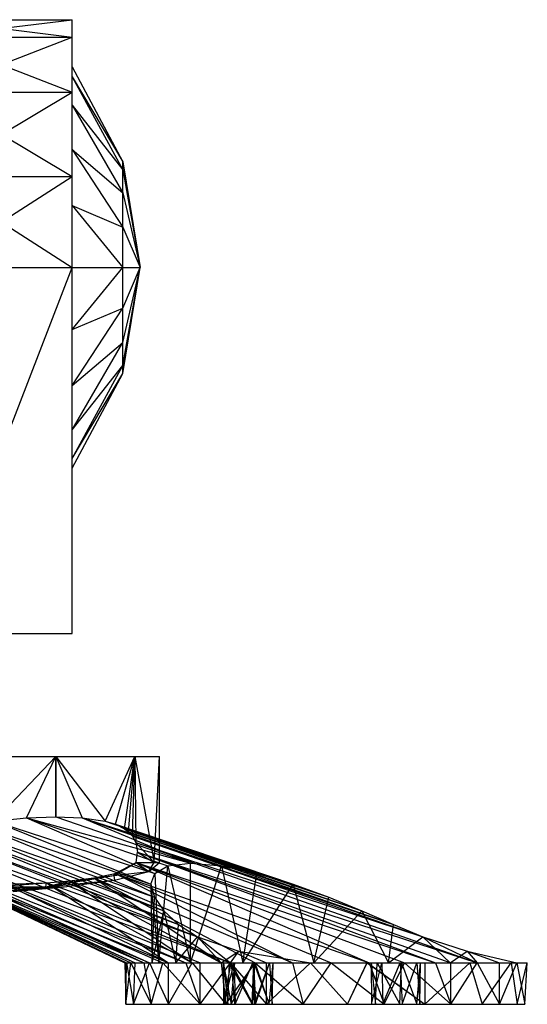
# Model space of a CAD drawing. Header units: inches. Extents: x -2.4 to 2.4, y -5.1 to 5.1.
# Tile 4 of 6: x 0.7 to 2.4, y -5.1 to -1.8. Entities that reach past the tile are written whole.
import ezdxf

# ---------------------------------------------------------------- set-up
doc = ezdxf.new("R2010")
doc.units = ezdxf.units.IN
doc.layers.get('0').update_dxf_attribs({"true_color": 0xc2ced6})

msp = doc.modelspace()

# ---------------------------------------------------------------- linework, layer by layer
at = {"color": 7, "true_color": 0xf7f7f9}
for p, q in [((0.4173, -1.8572), (0.8898, -1.7992)), ((0.4173, -1.7992), (0.8898, -1.8572)), ((0.4173, -1.7992), (0.8898, -1.7992)), ((0.8898, -1.9894), (0.8898, -1.7992)), ((0.8898, -1.9567), (0.8898, -1.7992)), ((0.8898, -1.8572), (0.8898, -1.7992)), ((0.4173, -2.0413), (0.8898, -1.8572)), ((0.4173, -1.8572), (0.8898, -2.0413)), ((0.4173, -1.8572), (0.8898, -1.8572)), ((0.8898, -2.0845), (0.8898, -1.8572)), ((0.8898, -2.0413), (0.8898, -1.8572)), ((0.8898, -1.9894), (0.8898, -1.8572)), ((0.8898, -1.9894), (0.8898, -1.9567)), ((0.8898, -1.9567), (1.058, -2.2727)), ((0.8898, -2.0845), (0.8898, -1.9894)), ((0.8898, -1.9894), (1.058, -2.2996)), ((0.8898, -1.9894), (1.058, -2.2727)), ((0.4173, -2.3216), (0.8898, -2.0413)), ((0.4173, -2.0413), (0.8898, -2.3216)), ((0.4173, -2.0413), (0.8898, -2.0413)), ((0.8898, -2.3216), (0.8898, -2.0413)), ((0.8898, -2.2326), (0.8898, -2.0413)), ((0.8898, -2.0845), (0.8898, -2.0413)), ((0.8898, -2.2326), (0.8898, -2.0845)), ((0.8898, -2.0845), (1.058, -2.3761)), ((0.8898, -2.0845), (1.058, -2.2996)), ((0.8898, -2.4191), (0.8898, -2.2326)), ((0.8898, -2.3216), (0.8898, -2.2326)), ((0.8898, -2.2326), (1.058, -2.4908)), ((0.8898, -2.2326), (1.058, -2.3761)), ((1.058, -2.2996), (1.058, -2.2727)), ((1.058, -2.2727), (1.1161, -2.6259)), ((0.4173, -2.6259), (0.8898, -2.3216)), ((0.4173, -2.3216), (0.8898, -2.6259)), ((0.4173, -2.3216), (0.8898, -2.3216)), ((0.8898, -2.6259), (0.8898, -2.3216)), ((0.8898, -2.4191), (0.8898, -2.3216)), ((1.058, -2.3761), (1.058, -2.2996)), ((1.058, -2.2996), (1.1161, -2.6259)), ((1.058, -2.4908), (1.058, -2.3761)), ((1.058, -2.3761), (1.1161, -2.6259)), ((0.8898, -2.6259), (0.8898, -2.4191)), ((0.8898, -2.4191), (1.058, -2.6259)), ((0.8898, -2.4191), (1.058, -2.4908)), ((1.058, -2.6259), (1.058, -2.4908)), ((1.058, -2.4908), (1.1161, -2.6259)), ((0.4173, -3.8464), (0.8898, -2.6259)), ((0.4173, -2.6259), (0.8898, -2.6259)), ((0.8898, -3.8464), (0.8898, -2.6259)), ((0.8898, -3.0193), (0.8898, -2.6259)), ((0.8898, -2.8328), (0.8898, -2.6259)), ((0.8898, -2.8328), (1.058, -2.6259)), ((0.8898, -2.6259), (0.8898, -2.6259)), ((0.8898, -2.6259), (1.058, -2.6259)), ((1.058, -2.9792), (1.1161, -2.6259)), ((1.058, -2.9523), (1.1161, -2.6259)), ((1.058, -2.8758), (1.1161, -2.6259)), ((1.058, -2.7611), (1.058, -2.6259)), ((1.058, -2.7611), (1.1161, -2.6259)), ((1.058, -2.6259), (1.1161, -2.6259)), ((0.8898, -3.0193), (1.058, -2.7611)), ((0.8898, -2.8328), (1.058, -2.7611)), ((1.058, -2.8758), (1.058, -2.7611)), ((0.8898, -3.0193), (0.8898, -2.8328)), ((0.8898, -3.1674), (1.058, -2.8758)), ((0.8898, -3.0193), (1.058, -2.8758)), ((1.058, -2.9523), (1.058, -2.8758)), ((0.8898, -3.2625), (1.058, -2.9523)), ((0.8898, -3.1674), (1.058, -2.9523)), ((1.058, -2.9792), (1.058, -2.9523)), ((0.8898, -3.2952), (1.058, -2.9792)), ((0.8898, -3.2625), (1.058, -2.9792)), ((0.8898, -3.8464), (0.8898, -3.0193)), ((0.8898, -3.1674), (0.8898, -3.0193)), ((0.8898, -3.8464), (0.8898, -3.1674)), ((0.8898, -3.2625), (0.8898, -3.1674)), ((0.8898, -3.8464), (0.8898, -3.2625)), ((0.8898, -3.2952), (0.8898, -3.2625)), ((0.8898, -3.8464), (0.8898, -3.2952)), ((0.4173, -3.8464), (0.8898, -3.8464)), ((0.6299, -3.8464), (0.8898, -3.8464)), ((0.8898, -3.8464), (0.8898, -3.8464)), ((0.2984, -4.2559), (0.8352, -4.2559)), ((0.3869, -4.2559), (0.8352, -4.2559)), ((0.4348, -4.2559), (0.8352, -4.2559)), ((0.4348, -4.2559), (0.8352, -4.2559)), ((0.4905, -4.2558), (0.8352, -4.2559)), ((0.4905, -4.2558), (1.0982, -4.2559)), ((0.5482, -4.2559), (0.8352, -4.2559)), ((0.5482, -4.2559), (1.0982, -4.2559)), ((0.5774, -4.2559), (1.0982, -4.2559)), ((0.6106, -4.2559), (1.0982, -4.2559)), ((0.6106, -4.2559), (1.1811, -4.2559)), ((0.6196, -4.2559), (1.0982, -4.2559)), ((0.6196, -4.2559), (1.1811, -4.2559)), ((0.6294, -4.4723), (0.8352, -4.2559)), ((0.6294, -4.4723), (0.8352, -4.2559)), ((0.7367, -4.4608), (0.8352, -4.2559)), ((0.7367, -4.4608), (0.8352, -4.2559)), ((0.8352, -4.2559), (0.8352, -4.4574)), ((0.8352, -4.2559), (0.9232, -4.4608)), ((0.8352, -4.2559), (0.9994, -4.4723)), ((0.8352, -4.2559), (1.0982, -4.2559)), ((0.8352, -4.4574), (0.8352, -4.2559)), ((0.8352, -4.2559), (0.9232, -4.4608)), ((0.8352, -4.2559), (0.9994, -4.4723)), ((0.8352, -4.2559), (1.0982, -4.2559)), ((0.9994, -4.4723), (1.0982, -4.2559)), ((0.9994, -4.4723), (1.0982, -4.2559)), ((1.0334, -4.4824), (1.0982, -4.2559)), ((1.0334, -4.4824), (1.0982, -4.2559)), ((1.0637, -4.4974), (1.0982, -4.2559)), ((1.0637, -4.4974), (1.0982, -4.2559)), ((1.0777, -4.508), (1.0982, -4.2559)), ((1.0777, -4.508), (1.0982, -4.2559)), ((1.0904, -4.522), (1.0982, -4.2559)), ((1.0904, -4.522), (1.0982, -4.2559)), ((1.0982, -4.2559), (1.1014, -4.5428)), ((1.0982, -4.2559), (1.1624, -4.6102)), ((1.0982, -4.2559), (1.1811, -4.2559)), ((1.0982, -4.2559), (1.1014, -4.5428)), ((1.0982, -4.2559), (1.1624, -4.6102)), ((1.0982, -4.2559), (1.1811, -4.2559)), ((1.1624, -4.6102), (1.1811, -4.2559)), ((1.1624, -4.6102), (1.1811, -4.2559)), ((1.1811, -4.6102), (1.1811, -4.2559)), ((0.6294, -4.4723), (0.7367, -4.4608)), ((0.6294, -4.4723), (0.7367, -4.4608)), ((0.7367, -4.4608), (0.8352, -4.4574)), ((0.7367, -4.4608), (0.8352, -4.4574)), ((0.7367, -4.4608), (1.165, -4.646)), ((0.7367, -4.4608), (1.2084, -4.6207)), ((0.7367, -4.4608), (1.2842, -4.6115)), ((0.7367, -4.4608), (1.165, -4.646)), ((0.7367, -4.4608), (1.2084, -4.6207)), ((0.7367, -4.4608), (1.2842, -4.6115)), ((0.8352, -4.4574), (0.9232, -4.4608)), ((0.8352, -4.4574), (0.9232, -4.4608)), ((0.8352, -4.4574), (1.2842, -4.6115)), ((0.9232, -4.4608), (0.9994, -4.4723)), ((0.9232, -4.4608), (1.2842, -4.6115)), ((0.9232, -4.4608), (1.3869, -4.6207)), ((0.9232, -4.4608), (1.5046, -4.646)), ((0.9232, -4.4608), (0.9994, -4.4723)), ((0.9232, -4.4608), (1.2842, -4.6115)), ((0.9232, -4.4608), (1.3869, -4.6207)), ((0.9232, -4.4608), (1.5046, -4.646)), ((0.5133, -4.4974), (1.1638, -4.7259)), ((0.5133, -4.4974), (1.1953, -4.7715)), ((0.5133, -4.4974), (1.1638, -4.7259)), ((0.5133, -4.4974), (1.1953, -4.7715)), ((0.5719, -4.4825), (1.1519, -4.6825)), ((0.5719, -4.4825), (1.1638, -4.7259)), ((0.5719, -4.4825), (1.1519, -4.6825)), ((0.5719, -4.4825), (1.1638, -4.7259)), ((0.6294, -4.4723), (1.1519, -4.6825)), ((0.6294, -4.4723), (1.165, -4.646)), ((0.6294, -4.4723), (1.1519, -4.6825)), ((0.6294, -4.4723), (1.165, -4.646)), ((0.9994, -4.4723), (1.0334, -4.4824)), ((0.9994, -4.4723), (1.5046, -4.646)), ((0.9994, -4.4723), (1.6257, -4.6825)), ((0.9994, -4.4723), (1.0334, -4.4824)), ((0.9994, -4.4723), (1.5046, -4.646)), ((0.9994, -4.4723), (1.6257, -4.6825)), ((1.0334, -4.4824), (1.0637, -4.4974)), ((1.0334, -4.4824), (1.6257, -4.6825)), ((1.0334, -4.4824), (1.7446, -4.7259)), ((1.0334, -4.4824), (1.0637, -4.4974)), ((1.0334, -4.4824), (1.6257, -4.6825)), ((1.0334, -4.4824), (1.7446, -4.7259)), ((1.0637, -4.4974), (1.0777, -4.508)), ((1.0637, -4.4974), (1.7446, -4.7259)), ((1.0637, -4.4974), (1.8555, -4.7715)), ((1.0637, -4.4974), (1.0777, -4.508)), ((1.0637, -4.4974), (1.7446, -4.7259)), ((1.0637, -4.4974), (1.8555, -4.7715)), ((0.4538, -4.522), (1.2437, -4.8168)), ((0.4538, -4.522), (1.3074, -4.8577)), ((0.4538, -4.522), (1.2437, -4.8168)), ((0.4538, -4.522), (1.3074, -4.8577)), ((0.4832, -4.508), (1.1953, -4.7715)), ((0.4832, -4.508), (1.2437, -4.8168)), ((0.4832, -4.508), (1.1953, -4.7715)), ((0.4832, -4.508), (1.2437, -4.8168)), ((1.0777, -4.508), (1.0904, -4.522)), ((1.0777, -4.508), (1.8555, -4.7715)), ((1.0777, -4.508), (1.9603, -4.8168)), ((1.0777, -4.508), (1.0904, -4.522)), ((1.0777, -4.508), (1.8555, -4.7715)), ((1.0777, -4.508), (1.9603, -4.8168)), ((1.0904, -4.522), (1.1014, -4.5428)), ((1.0904, -4.522), (1.9603, -4.8168)), ((1.0904, -4.522), (2.0584, -4.8577)), ((1.0904, -4.522), (1.1014, -4.5428)), ((1.0904, -4.522), (1.9603, -4.8168)), ((1.0904, -4.522), (2.0584, -4.8577)), ((0.4266, -4.5428), (1.3074, -4.8577)), ((0.4266, -4.5428), (1.4176, -4.9448)), ((0.4266, -4.5428), (1.3074, -4.8577)), ((0.4266, -4.5428), (1.4176, -4.9448)), ((1.1014, -4.5428), (1.107, -4.5751)), ((1.1014, -4.5428), (1.1624, -4.6102)), ((1.1014, -4.5428), (2.0584, -4.8577)), ((1.1014, -4.5428), (2.2392, -4.9448)), ((1.1014, -4.5428), (1.107, -4.5751)), ((1.1014, -4.5428), (1.1624, -4.6102)), ((1.1014, -4.5428), (2.0584, -4.8577)), ((1.1014, -4.5428), (2.2392, -4.9448)), ((0.4118, -4.5751), (1.2686, -4.9448)), ((0.4118, -4.5751), (1.3156, -4.9448)), ((0.4118, -4.5751), (1.4176, -4.9448)), ((0.4118, -4.5751), (1.2686, -4.9448)), ((0.4118, -4.5751), (1.3156, -4.9448)), ((0.4118, -4.5751), (1.4176, -4.9448)), ((1.1028, -4.6101), (1.107, -4.5751)), ((1.1028, -4.6101), (1.107, -4.5751)), ((1.107, -4.5751), (1.1624, -4.6102)), ((1.107, -4.5751), (2.1005, -4.9448)), ((1.107, -4.5751), (2.1511, -4.9448)), ((1.107, -4.5751), (2.2392, -4.9448)), ((1.107, -4.5751), (1.1624, -4.6102)), ((1.107, -4.5751), (2.1005, -4.9448)), ((1.107, -4.5751), (2.1511, -4.9448)), ((1.107, -4.5751), (2.2392, -4.9448)), ((0.4228, -4.6101), (1.1285, -4.9448)), ((0.4228, -4.6101), (1.1914, -4.9448)), ((0.4228, -4.6101), (1.2686, -4.9448)), ((0.4229, -4.6101), (1.1285, -4.9448)), ((0.4229, -4.6101), (1.1914, -4.9448)), ((0.4229, -4.6101), (1.2686, -4.9448)), ((1.0284, -4.6529), (1.1028, -4.6101)), ((1.0284, -4.6529), (1.1028, -4.6101)), ((1.033, -4.6461), (1.1028, -4.6101)), ((1.033, -4.6461), (1.1028, -4.6101)), ((1.1028, -4.6101), (1.1455, -4.6402)), ((1.1028, -4.6101), (1.1624, -4.6102)), ((1.1028, -4.6101), (1.8791, -4.9448)), ((1.1028, -4.6101), (1.9967, -4.9448)), ((1.1028, -4.6101), (2.1005, -4.9448)), ((1.1028, -4.6101), (1.1455, -4.6402)), ((1.1028, -4.6101), (1.1624, -4.6102)), ((1.1028, -4.6101), (1.8791, -4.9448)), ((1.1028, -4.6101), (1.9967, -4.9448)), ((1.1028, -4.6101), (2.1005, -4.9448)), ((1.1455, -4.6402), (1.1624, -4.6102)), ((1.1455, -4.6402), (1.1624, -4.6102)), ((1.1455, -4.6402), (1.1811, -4.6102)), ((1.1624, -4.6102), (1.1811, -4.6102)), ((1.1624, -4.6102), (1.1811, -4.6102)), ((1.165, -4.646), (1.2084, -4.6207)), ((1.1778, -4.9448), (1.2084, -4.6207)), ((1.2084, -4.6207), (1.2842, -4.6115)), ((1.2084, -4.6207), (1.2842, -4.9448)), ((1.2842, -4.9448), (1.2842, -4.6115)), ((1.2842, -4.6115), (1.3869, -4.6207)), ((1.2842, -4.9448), (1.3869, -4.6207)), ((1.3869, -4.6207), (1.4585, -4.9448)), ((1.3869, -4.6207), (1.5046, -4.646)), ((0.444, -4.6461), (1.0655, -4.9448)), ((0.444, -4.6461), (1.0853, -4.9448)), ((0.444, -4.6461), (1.1285, -4.9448)), ((0.4441, -4.6461), (1.0655, -4.9448)), ((0.4441, -4.6461), (1.0853, -4.9448)), ((0.4441, -4.6461), (1.1285, -4.9448)), ((0.4703, -4.6614), (1.0655, -4.9448)), ((0.4703, -4.6614), (1.0706, -4.9448)), ((0.4703, -4.6614), (1.0991, -4.9448)), ((0.4703, -4.6614), (1.0655, -4.9448)), ((0.4703, -4.6614), (1.0706, -4.9448)), ((0.4703, -4.6614), (1.0991, -4.9448)), ((0.8019, -4.6915), (1.0284, -4.6529)), ((0.8019, -4.6915), (1.0284, -4.6529)), ((0.8019, -4.6915), (0.9613, -4.6614)), ((0.8019, -4.6915), (0.9613, -4.6614)), ((0.8805, -4.6715), (0.9613, -4.6614)), ((0.8805, -4.6715), (0.9613, -4.6614)), ((0.9613, -4.6614), (1.033, -4.6461)), ((0.9613, -4.6614), (1.033, -4.6461)), ((0.9613, -4.6614), (1.0284, -4.6529)), ((0.9613, -4.6614), (1.0284, -4.6529)), ((0.9613, -4.6614), (1.3866, -4.9448)), ((0.9613, -4.6614), (1.4996, -4.9448)), ((0.9613, -4.6614), (1.6237, -4.9448)), ((0.9613, -4.6614), (1.3866, -4.9448)), ((0.9613, -4.6614), (1.4996, -4.9448)), ((0.9613, -4.6614), (1.6237, -4.9448)), ((1.0284, -4.6529), (1.1455, -4.6402)), ((1.0284, -4.6529), (1.1455, -4.6402)), ((1.0284, -4.6529), (1.033, -4.6461)), ((1.0284, -4.6529), (1.033, -4.6461)), ((1.0284, -4.6529), (1.0304, -4.6691)), ((1.0284, -4.6529), (1.0304, -4.6691)), ((1.0304, -4.6691), (1.1455, -4.6402)), ((1.033, -4.6461), (1.6237, -4.9448)), ((1.033, -4.6461), (1.7526, -4.9448)), ((1.033, -4.6461), (1.8791, -4.9448)), ((1.033, -4.6461), (1.6237, -4.9448)), ((1.033, -4.6461), (1.7526, -4.9448)), ((1.033, -4.6461), (1.8791, -4.9448)), ((1.1519, -4.6825), (1.165, -4.646)), ((1.165, -4.646), (1.1778, -4.9448)), ((1.4585, -4.9448), (1.5046, -4.646)), ((1.5046, -4.646), (1.6257, -4.6825)), ((0.4897, -4.706), (0.8019, -4.6915)), ((0.5072, -4.6715), (1.0991, -4.9448)), ((0.5072, -4.6715), (1.1476, -4.9448)), ((0.5072, -4.6715), (1.0991, -4.9448)), ((0.5072, -4.6715), (1.1476, -4.9448)), ((0.5532, -4.6776), (1.1476, -4.9448)), ((0.5532, -4.6776), (1.211, -4.9448)), ((0.5532, -4.6776), (1.1476, -4.9448)), ((0.5532, -4.6776), (1.211, -4.9448)), ((0.6099, -4.6915), (0.8043, -4.6776)), ((0.6099, -4.6915), (0.8043, -4.6776)), ((0.6099, -4.6915), (0.8019, -4.6915)), ((0.6099, -4.6915), (0.8019, -4.6915)), ((0.6439, -4.706), (0.8019, -4.6915)), ((0.6439, -4.706), (0.8625, -4.6915)), ((0.6439, -4.706), (0.8019, -4.6915)), ((0.6671, -4.6821), (0.8043, -4.6776)), ((0.6671, -4.6821), (0.8043, -4.6776)), ((0.6671, -4.6821), (1.211, -4.9448)), ((0.6671, -4.6821), (1.211, -4.9448)), ((0.6925, -4.706), (0.8019, -4.6915)), ((0.6925, -4.706), (0.8625, -4.6915)), ((0.8019, -4.6915), (1.0304, -4.6691)), ((0.8019, -4.6915), (1.0304, -4.6691)), ((0.8019, -4.6915), (0.8805, -4.6715)), ((0.8019, -4.6915), (0.8805, -4.6715)), ((0.8019, -4.6915), (0.8043, -4.6776)), ((0.8019, -4.6915), (0.8043, -4.6776)), ((0.8019, -4.6915), (0.8625, -4.6915)), ((0.8019, -4.6915), (0.8625, -4.6915)), ((0.8043, -4.6776), (0.8805, -4.6715)), ((0.8043, -4.6776), (0.8805, -4.6715)), ((0.8043, -4.6776), (1.211, -4.9448)), ((0.8043, -4.6776), (1.2896, -4.9448)), ((0.8043, -4.6776), (1.211, -4.9448)), ((0.8043, -4.6776), (1.2896, -4.9448)), ((0.8625, -4.6915), (1.0304, -4.6691)), ((0.8805, -4.6715), (1.2896, -4.9448)), ((0.8805, -4.6715), (1.3866, -4.9448)), ((0.8805, -4.6715), (1.2896, -4.9448)), ((0.8805, -4.6715), (1.3866, -4.9448)), ((1.1519, -4.6825), (1.1561, -4.9448)), ((1.1519, -4.6825), (1.1638, -4.7259)), ((1.1519, -4.6825), (1.1778, -4.9448)), ((1.4585, -4.9448), (1.6257, -4.6825)), ((1.6257, -4.6825), (1.6954, -4.9448)), ((1.6257, -4.6825), (1.7446, -4.7259)), ((1.1561, -4.9448), (1.1638, -4.7259)), ((1.1638, -4.7259), (1.1953, -4.7715)), ((1.6954, -4.9448), (1.7446, -4.7259)), ((1.7446, -4.7259), (1.8555, -4.7715)), ((1.1561, -4.9448), (1.1953, -4.7715)), ((1.1953, -4.7715), (1.235, -4.9448)), ((1.1953, -4.7715), (1.2437, -4.8168)), ((1.6954, -4.9448), (1.8555, -4.7715)), ((1.8555, -4.7715), (1.9442, -4.9448)), ((1.8555, -4.7715), (1.9603, -4.8168)), ((1.235, -4.9448), (1.2437, -4.8168)), ((1.2437, -4.8168), (1.3074, -4.8577)), ((1.9442, -4.9448), (1.9603, -4.8168)), ((1.9603, -4.8168), (2.0584, -4.8577)), ((1.235, -4.9448), (1.3074, -4.8577)), ((1.3074, -4.8577), (1.3861, -4.9448)), ((1.3074, -4.8577), (1.4176, -4.9448)), ((1.3074, -4.8577), (1.4452, -4.9052)), ((1.3074, -4.8577), (1.4452, -4.9052)), ((1.9442, -4.9448), (2.0584, -4.8577)), ((2.0584, -4.8577), (2.1489, -4.9448)), ((2.0584, -4.8577), (2.2064, -4.9053)), ((2.0584, -4.8577), (2.2064, -4.9053)), ((2.0584, -4.8577), (2.2392, -4.9448)), ((1.3861, -4.9448), (1.4452, -4.9052)), ((1.3861, -4.9448), (1.4452, -4.9052)), ((1.4176, -4.9448), (1.4452, -4.9052)), ((1.4176, -4.9448), (1.4452, -4.9052)), ((1.4452, -4.9052), (1.5372, -4.9448)), ((1.4452, -4.9052), (1.6838, -4.9444)), ((1.4452, -4.9052), (1.5372, -4.9448)), ((1.4452, -4.9052), (1.6837, -4.9444)), ((2.1489, -4.9448), (2.2064, -4.9053)), ((2.1489, -4.9448), (2.2064, -4.9053)), ((2.2064, -4.9053), (2.2392, -4.9448)), ((2.2064, -4.9053), (2.3141, -4.9448)), ((2.2064, -4.9053), (2.372, -4.9445)), ((2.2064, -4.9053), (2.2392, -4.9448)), ((2.2064, -4.9053), (2.3141, -4.9448)), ((2.2064, -4.9053), (2.372, -4.9443)), ((1.0655, -4.9448), (1.0686, -5.0826)), ((1.0655, -4.9448), (1.0706, -4.9448)), ((1.0655, -4.9448), (1.0853, -4.9448)), ((1.0686, -5.0826), (1.0706, -4.9448)), ((1.0686, -5.0826), (1.0853, -4.9448)), ((1.0706, -4.9448), (1.0939, -5.0826)), ((1.0706, -4.9448), (1.0991, -4.9448)), ((1.0853, -4.9448), (1.1285, -4.9448)), ((1.0853, -4.9448), (1.1526, -5.0826)), ((1.0939, -5.0826), (1.0991, -4.9448)), ((1.0939, -5.0826), (1.1476, -4.9448)), ((1.0991, -4.9448), (1.1476, -4.9448)), ((1.1285, -4.9448), (1.1526, -5.0826)), ((1.1285, -4.9448), (1.1914, -4.9448)), ((1.1476, -4.9448), (1.211, -5.0826)), ((1.1476, -4.9448), (1.211, -4.9448)), ((1.1526, -5.0826), (1.1914, -4.9448)), ((1.1561, -4.9448), (1.1778, -4.9448)), ((1.1561, -4.9448), (1.235, -4.9448)), ((1.1561, -4.9448), (1.3935, -4.9449)), ((1.1561, -4.9448), (1.4292, -4.9449)), ((1.1561, -4.9448), (1.4313, -4.9448)), ((1.1778, -4.9448), (1.2842, -4.9448)), ((1.1778, -4.9448), (1.3932, -4.9448)), ((1.1778, -4.9448), (1.3935, -4.9449)), ((1.1778, -4.9448), (1.4136, -4.945)), ((1.1778, -4.9448), (1.4189, -4.9448)), ((1.1778, -4.9448), (1.4313, -4.9448)), ((1.1914, -4.9448), (1.2686, -4.9448)), ((1.1914, -4.9448), (1.3156, -5.0826)), ((1.211, -5.0826), (1.211, -4.9448)), ((1.211, -5.0826), (1.2896, -4.9448)), ((1.211, -4.9448), (1.2896, -4.9448)), ((1.235, -4.9448), (1.6837, -4.9444)), ((1.235, -4.9448), (1.3861, -4.9448)), ((1.235, -4.9448), (1.4292, -4.9449)), ((1.235, -4.9448), (1.4313, -4.9448)), ((1.235, -4.9448), (1.4912, -4.9448)), ((1.235, -4.9448), (1.4935, -4.9449)), ((1.235, -4.9448), (1.5467, -4.9448)), ((1.235, -4.9448), (1.8857, -4.9449)), ((1.235, -4.9448), (1.9057, -4.9449)), ((1.2686, -4.9448), (1.3156, -5.0826)), ((1.2686, -4.9448), (1.3156, -4.9448)), ((1.2842, -4.9448), (1.4136, -4.945)), ((1.2842, -4.9448), (1.4189, -4.9448)), ((1.2842, -4.9448), (1.4585, -4.9448)), ((1.2896, -4.9448), (1.3866, -4.9448)), ((1.2896, -4.9448), (1.4014, -5.0826)), ((1.3156, -5.0826), (1.3156, -4.9448)), ((1.3156, -5.0826), (1.4176, -4.9448)), ((1.3156, -4.9448), (1.4176, -4.9448)), ((1.3861, -4.9448), (1.6837, -4.9444)), ((1.3861, -4.9448), (1.6838, -4.9444)), ((1.3861, -4.9448), (1.4912, -4.9448)), ((1.3861, -4.9448), (1.8857, -4.9449)), ((1.3861, -4.9448), (1.9057, -4.9449)), ((1.3866, -4.9448), (1.4014, -5.0826)), ((1.3866, -4.9448), (1.4996, -4.9448)), ((1.3932, -4.9448), (1.3939, -5.0827)), ((1.3932, -4.9448), (1.4189, -4.9448)), ((1.3932, -4.9448), (1.4194, -5.0827)), ((1.3932, -4.9448), (1.4313, -4.9448)), ((1.3935, -4.9449), (1.3954, -5.0826)), ((1.3935, -4.9449), (1.4079, -5.0826)), ((1.3935, -4.9449), (1.4136, -4.945)), ((1.3935, -4.9449), (1.4292, -4.9449)), ((1.3939, -5.0827), (1.4189, -4.9448)), ((1.3954, -5.0826), (1.4292, -4.9449)), ((1.4014, -5.0826), (1.4996, -4.9448)), ((1.4079, -5.0826), (1.4136, -4.945)), ((1.4136, -4.945), (1.4585, -4.9448)), ((1.4136, -4.945), (1.4955, -4.9449)), ((1.4136, -4.945), (1.4898, -5.0826)), ((1.4176, -4.9448), (1.5372, -5.0826)), ((1.4176, -4.9448), (1.5372, -4.9448)), ((1.4189, -4.9448), (1.4308, -5.0826)), ((1.4189, -4.9448), (1.4585, -4.9448)), ((1.4189, -4.9448), (1.4919, -5.0826)), ((1.4189, -4.9448), (1.4987, -4.9448)), ((1.4194, -5.0827), (1.4313, -4.9448)), ((1.4194, -5.0827), (1.4935, -4.9449)), ((1.4292, -4.9449), (1.4912, -4.9448)), ((1.4292, -4.9449), (1.433, -5.0826)), ((1.4313, -4.9448), (1.4935, -4.9449)), ((1.433, -5.0826), (1.4912, -4.9448)), ((1.4585, -4.9448), (1.4955, -4.9449)), ((1.4585, -4.9448), (1.4987, -4.9448)), ((1.4585, -4.9448), (1.559, -4.9448)), ((1.4585, -4.9448), (1.6954, -4.9448)), ((1.4898, -5.0826), (1.4955, -4.9449)), ((1.4912, -4.9448), (1.4969, -5.0826)), ((1.4912, -4.9448), (1.5467, -4.9448)), ((1.4912, -4.9448), (1.9057, -4.9449)), ((1.4919, -5.0826), (1.4987, -4.9448)), ((1.4935, -4.9449), (1.5467, -4.9448)), ((1.4935, -4.9449), (1.5003, -5.0826)), ((1.4955, -4.9449), (1.559, -4.9448)), ((1.4955, -4.9449), (1.6954, -4.9448)), ((1.4955, -4.9449), (1.5457, -5.0826)), ((1.4969, -5.0826), (1.5467, -4.9448)), ((1.4987, -4.9448), (1.5457, -5.0826)), ((1.4987, -4.9448), (1.559, -4.9448)), ((1.4996, -4.9448), (1.6237, -4.9448)), ((1.4996, -4.9448), (1.6594, -5.0826)), ((1.5003, -5.0826), (1.5467, -4.9448)), ((1.5372, -5.0826), (1.6837, -4.9444)), ((1.5372, -5.0826), (1.6838, -4.9444)), ((1.5372, -4.9448), (1.6837, -4.9444)), ((1.5372, -4.9448), (1.6838, -4.9444)), ((1.5372, -5.0826), (1.5372, -4.9448)), ((1.5457, -5.0826), (1.559, -4.9448)), ((1.5457, -5.0826), (1.559, -4.9448)), ((1.5467, -4.9448), (1.5564, -5.0827)), ((1.5467, -4.9448), (1.559, -4.9448)), ((1.5467, -4.9448), (1.9057, -4.9449)), ((1.5467, -4.9448), (1.9442, -4.9448)), ((1.5467, -4.9448), (1.5563, -5.0827)), ((1.5467, -4.9448), (1.559, -4.9448)), ((1.5467, -4.9448), (1.9057, -4.9449)), ((1.5467, -4.9448), (1.9442, -4.9448)), ((1.5467, -4.9448), (2.1489, -4.9448)), ((1.5563, -5.0827), (1.559, -4.9448)), ((1.5564, -5.0827), (1.559, -4.9448)), ((1.559, -4.9448), (1.6954, -4.9448)), ((1.559, -4.9448), (1.9442, -4.9448)), ((1.559, -4.9448), (1.6954, -4.9448)), ((1.559, -4.9448), (1.9442, -4.9448)), ((1.6237, -4.9448), (1.6594, -5.0826)), ((1.6237, -4.9448), (1.7526, -4.9448)), ((1.6594, -5.0826), (1.7526, -4.9448)), ((1.6837, -4.9444), (1.8727, -4.9437)), ((1.6837, -4.9444), (1.8073, -5.0826)), ((1.6837, -4.9444), (1.8857, -4.9449)), ((1.6837, -4.9444), (1.9213, -4.9449)), ((1.6837, -4.9444), (1.9833, -4.9448)), ((1.6838, -4.9444), (1.8073, -5.0826)), ((1.6838, -4.9444), (1.8729, -4.9446)), ((1.6838, -4.9444), (1.8857, -4.9449)), ((1.6838, -4.9444), (1.9213, -4.9449)), ((1.6954, -4.9448), (1.9442, -4.9448)), ((1.7526, -4.9448), (1.8791, -4.9448)), ((1.7526, -4.9448), (1.9295, -5.0826)), ((1.8073, -5.0826), (1.8727, -4.9437)), ((1.8073, -5.0826), (1.8729, -4.9446)), ((1.8727, -4.9437), (1.9833, -4.9448)), ((1.8727, -4.9437), (2.0648, -4.9447)), ((1.8727, -4.9437), (2.0652, -5.0826)), ((1.8729, -4.9446), (1.9213, -4.9449)), ((1.8729, -4.9446), (1.9833, -4.9448)), ((1.8729, -4.9446), (2.0648, -4.9447)), ((1.8729, -4.9446), (2.0652, -5.0826)), ((1.8791, -4.9448), (1.9295, -5.0826)), ((1.8791, -4.9448), (1.9967, -4.9448)), ((1.8857, -4.9449), (1.8876, -5.0826)), ((1.8857, -4.9449), (1.9, -5.0826)), ((1.8857, -4.9449), (1.9057, -4.9449)), ((1.8857, -4.9449), (1.9213, -4.9449)), ((1.8857, -4.9449), (1.8876, -5.0826)), ((1.8857, -4.9449), (1.9, -5.0827)), ((1.8857, -4.9449), (1.9057, -4.9449)), ((1.8857, -4.9449), (1.9213, -4.9449)), ((1.8876, -5.0826), (1.9213, -4.9449)), ((1.8876, -5.0826), (1.9213, -4.9449)), ((1.9, -5.0827), (1.9057, -4.9449)), ((1.9, -5.0826), (1.9057, -4.9449)), ((1.9057, -4.9449), (2.372, -4.9445)), ((1.9057, -4.9449), (1.9442, -4.9448)), ((1.9057, -4.9449), (2.1489, -4.9448)), ((1.9057, -4.9449), (1.9819, -5.0826)), ((1.9057, -4.9449), (1.9876, -4.9449)), ((1.9057, -4.9449), (1.9819, -5.0826)), ((1.9057, -4.9449), (1.9876, -4.9449)), ((1.9213, -4.9449), (1.9833, -4.9448)), ((1.9213, -4.9449), (1.9833, -4.9448)), ((1.9213, -4.9449), (1.9251, -5.0826)), ((1.9213, -4.9449), (1.9251, -5.0826)), ((1.9251, -5.0826), (1.9833, -4.9448)), ((1.9251, -5.0826), (1.9833, -4.9448)), ((1.9295, -5.0826), (1.9967, -4.9448)), ((1.9442, -4.9448), (2.372, -4.9445)), ((1.9442, -4.9448), (2.1489, -4.9448)), ((1.9819, -5.0826), (1.9876, -4.9449)), ((1.9819, -5.0826), (1.9876, -4.9449)), ((1.9833, -4.9448), (2.2148, -4.9444)), ((1.9833, -4.9448), (2.0648, -4.9447)), ((1.9833, -4.9448), (2.0648, -4.9447)), ((1.9833, -4.9448), (1.989, -5.0826)), ((1.9833, -4.9448), (2.0388, -4.9449)), ((1.9833, -4.9448), (1.989, -5.0826)), ((1.9833, -4.9448), (2.0388, -4.9449)), ((1.9833, -4.9448), (2.2149, -4.9448)), ((1.9876, -4.9449), (2.372, -4.9443)), ((1.9876, -4.9449), (2.372, -4.9445)), ((1.9876, -4.9449), (2.0511, -4.9448)), ((1.9876, -4.9449), (2.0511, -4.9448)), ((1.9876, -4.9449), (2.1489, -4.9448)), ((1.9876, -4.9449), (2.0378, -5.0826)), ((1.9876, -4.9449), (2.0378, -5.0826)), ((1.989, -5.0826), (2.0388, -4.9449)), ((1.989, -5.0826), (2.0388, -4.9449)), ((1.9967, -4.9448), (2.1005, -4.9448)), ((1.9967, -4.9448), (2.1511, -5.0826)), ((2.0378, -5.0826), (2.0511, -4.9448)), ((2.0378, -5.0826), (2.0511, -4.9448)), ((2.0388, -4.9449), (2.3523, -4.9442)), ((2.0388, -4.9449), (2.2148, -4.9444)), ((2.0388, -4.9449), (2.3523, -4.9446)), ((2.0388, -4.9449), (2.0511, -4.9448)), ((2.0388, -4.9449), (2.0511, -4.9448)), ((2.0388, -4.9449), (2.2149, -4.9448)), ((2.0388, -4.9449), (2.0484, -5.0827)), ((2.0388, -4.9449), (2.0484, -5.0827)), ((2.0484, -5.0827), (2.0511, -4.9448)), ((2.0484, -5.0827), (2.0511, -4.9448)), ((2.0511, -4.9448), (2.3523, -4.9442)), ((2.0511, -4.9448), (2.372, -4.9443)), ((2.0511, -4.9448), (2.4065, -4.9444)), ((2.0511, -4.9448), (2.4065, -4.9444)), ((2.0511, -4.9448), (2.372, -4.9445)), ((2.0511, -4.9448), (2.3523, -4.9446)), ((2.0648, -4.9447), (2.2148, -4.9444)), ((2.0648, -4.9447), (2.0652, -5.0826)), ((2.0648, -4.9447), (2.2149, -4.9448)), ((2.0648, -4.9447), (2.0652, -5.0826)), ((2.0652, -5.0826), (2.2148, -4.9444)), ((2.0652, -5.0826), (2.2149, -4.9448)), ((2.1005, -4.9448), (2.1511, -5.0826)), ((2.1005, -4.9448), (2.1511, -4.9448)), ((2.1489, -4.9448), (2.372, -4.9443)), ((2.1489, -4.9448), (2.372, -4.9445)), ((2.1511, -5.0826), (2.1511, -4.9448)), ((2.1511, -5.0826), (2.2392, -4.9448)), ((2.1511, -4.9448), (2.2392, -4.9448)), ((2.2148, -4.9444), (2.2557, -5.0826)), ((2.2148, -4.9444), (2.3523, -4.9446)), ((2.2149, -4.9448), (2.3523, -4.9442)), ((2.2149, -4.9448), (2.2557, -5.0826)), ((2.2392, -4.9448), (2.3141, -5.0826)), ((2.2392, -4.9448), (2.3141, -4.9448)), ((2.2557, -5.0826), (2.3523, -4.9442)), ((2.2557, -5.0826), (2.3523, -4.9446)), ((2.3141, -5.0826), (2.372, -4.9443)), ((2.3141, -4.9448), (2.372, -4.9443)), ((2.3141, -5.0826), (2.372, -4.9445)), ((2.3141, -4.9448), (2.372, -4.9445)), ((2.3141, -5.0826), (2.3141, -4.9448)), ((2.3523, -4.9442), (2.3728, -5.0826)), ((2.3523, -4.9442), (2.4065, -4.9444)), ((2.3523, -4.9446), (2.4065, -4.9444)), ((2.3523, -4.9446), (2.3728, -5.0826)), ((2.372, -4.9443), (2.3981, -5.0826)), ((2.372, -4.9443), (2.4065, -4.9444)), ((2.372, -4.9445), (2.4065, -4.9444)), ((2.372, -4.9445), (2.3981, -5.0826)), ((2.3728, -5.0826), (2.4065, -4.9444)), ((2.3728, -5.0826), (2.4065, -4.9444)), ((2.3981, -5.0826), (2.4065, -4.9444)), ((2.3981, -5.0826), (2.4065, -4.9444)), ((1.0686, -5.0826), (1.0939, -5.0826)), ((1.0686, -5.0826), (1.1526, -5.0826)), ((1.0686, -5.0826), (1.3954, -5.0826)), ((1.0686, -5.0826), (1.4194, -5.0827)), ((1.0686, -5.0826), (1.433, -5.0826)), ((1.0686, -5.0826), (1.4969, -5.0826)), ((1.0686, -5.0826), (1.5003, -5.0826)), ((1.0686, -5.0826), (2.3141, -5.0826)), ((1.0939, -5.0826), (1.211, -5.0826)), ((1.0939, -5.0826), (1.3939, -5.0827)), ((1.0939, -5.0826), (1.3954, -5.0826)), ((1.0939, -5.0826), (1.4079, -5.0826)), ((1.0939, -5.0826), (1.4194, -5.0827)), ((1.1526, -5.0826), (1.3156, -5.0826)), ((1.1526, -5.0826), (1.4969, -5.0826)), ((1.1526, -5.0826), (1.5372, -5.0826)), ((1.1526, -5.0826), (1.5563, -5.0827)), ((1.1526, -5.0826), (1.8876, -5.0826)), ((1.1526, -5.0826), (1.9, -5.0827)), ((1.1526, -5.0826), (1.9819, -5.0826)), ((1.1526, -5.0826), (2.3141, -5.0826)), ((1.211, -5.0826), (1.3939, -5.0827)), ((1.211, -5.0826), (1.4014, -5.0826)), ((1.211, -5.0826), (1.4079, -5.0826)), ((1.211, -5.0826), (1.4308, -5.0826)), ((1.3156, -5.0826), (1.5372, -5.0826)), ((1.3156, -5.0826), (1.5563, -5.0827)), ((1.3156, -5.0826), (1.8876, -5.0826)), ((1.3939, -5.0827), (1.4308, -5.0826)), ((1.3939, -5.0827), (1.4194, -5.0827)), ((1.3954, -5.0826), (1.4079, -5.0826)), ((1.3954, -5.0826), (1.433, -5.0826)), ((1.4014, -5.0826), (1.4079, -5.0826)), ((1.4014, -5.0826), (1.4308, -5.0826)), ((1.4014, -5.0826), (1.4898, -5.0826)), ((1.4014, -5.0826), (1.4919, -5.0826)), ((1.4014, -5.0826), (1.6594, -5.0826)), ((1.4079, -5.0826), (1.4898, -5.0826)), ((1.4194, -5.0827), (1.5003, -5.0826)), ((1.4308, -5.0826), (1.4919, -5.0826)), ((1.433, -5.0826), (1.4969, -5.0826)), ((1.4898, -5.0826), (1.5457, -5.0826)), ((1.4898, -5.0826), (1.6594, -5.0826)), ((1.4919, -5.0826), (1.5457, -5.0826)), ((1.4919, -5.0826), (1.6594, -5.0826)), ((1.4969, -5.0826), (1.5563, -5.0827)), ((1.5003, -5.0826), (1.5564, -5.0827)), ((1.5003, -5.0826), (2.3141, -5.0826)), ((1.5372, -5.0826), (1.8073, -5.0826)), ((1.5372, -5.0826), (1.8876, -5.0826)), ((1.5457, -5.0826), (1.5563, -5.0827)), ((1.5457, -5.0826), (1.5564, -5.0827)), ((1.5457, -5.0826), (1.6594, -5.0826)), ((1.5563, -5.0827), (1.6594, -5.0826)), ((1.5563, -5.0827), (1.8876, -5.0826)), ((1.5563, -5.0827), (1.9, -5.0826)), ((1.5563, -5.0827), (1.9295, -5.0826)), ((1.5563, -5.0827), (1.9819, -5.0826)), ((1.5564, -5.0827), (1.6594, -5.0826)), ((1.5564, -5.0827), (1.9295, -5.0826)), ((1.5564, -5.0827), (2.3141, -5.0826)), ((1.6594, -5.0826), (1.9295, -5.0826)), ((1.8073, -5.0826), (1.8876, -5.0826)), ((1.8073, -5.0826), (1.9251, -5.0826)), ((1.8073, -5.0826), (2.0652, -5.0826)), ((1.8876, -5.0826), (1.9, -5.0827)), ((1.8876, -5.0826), (1.9, -5.0826)), ((1.8876, -5.0826), (1.9251, -5.0826)), ((1.9, -5.0827), (1.9819, -5.0826)), ((1.9, -5.0826), (1.9819, -5.0826)), ((1.9251, -5.0826), (1.989, -5.0826)), ((1.9251, -5.0826), (1.989, -5.0826)), ((1.9251, -5.0826), (2.0652, -5.0826)), ((1.9295, -5.0826), (1.9819, -5.0826)), ((1.9295, -5.0826), (2.1511, -5.0826)), ((1.9295, -5.0826), (2.3141, -5.0826)), ((1.9819, -5.0826), (2.0378, -5.0826)), ((1.9819, -5.0826), (2.3141, -5.0826)), ((1.9819, -5.0826), (2.0378, -5.0826)), ((1.9819, -5.0826), (2.3141, -5.0826)), ((1.9819, -5.0826), (2.3981, -5.0826)), ((1.989, -5.0826), (2.0484, -5.0827)), ((1.989, -5.0826), (2.0652, -5.0826)), ((1.989, -5.0826), (2.2557, -5.0826)), ((1.989, -5.0826), (2.0484, -5.0827)), ((1.989, -5.0826), (2.0652, -5.0826)), ((1.989, -5.0826), (2.2557, -5.0826)), ((2.0378, -5.0826), (2.0484, -5.0827)), ((2.0378, -5.0826), (2.3141, -5.0826)), ((2.0378, -5.0826), (2.3728, -5.0826)), ((2.0378, -5.0826), (2.3981, -5.0826)), ((2.0378, -5.0826), (2.0484, -5.0827)), ((2.0378, -5.0826), (2.3728, -5.0826)), ((2.0378, -5.0826), (2.3981, -5.0826)), ((2.0484, -5.0827), (2.2557, -5.0826)), ((2.0484, -5.0827), (2.3728, -5.0826)), ((2.0484, -5.0827), (2.2557, -5.0826)), ((2.0484, -5.0827), (2.3728, -5.0826)), ((2.0652, -5.0826), (2.2557, -5.0826)), ((2.1511, -5.0826), (2.3141, -5.0826)), ((2.2557, -5.0826), (2.3728, -5.0826)), ((2.3141, -5.0826), (2.3981, -5.0826)), ((2.3728, -5.0826), (2.3981, -5.0826))]:
    msp.add_line(p, q, dxfattribs=at)

doc.saveas('drawing.dxf')
